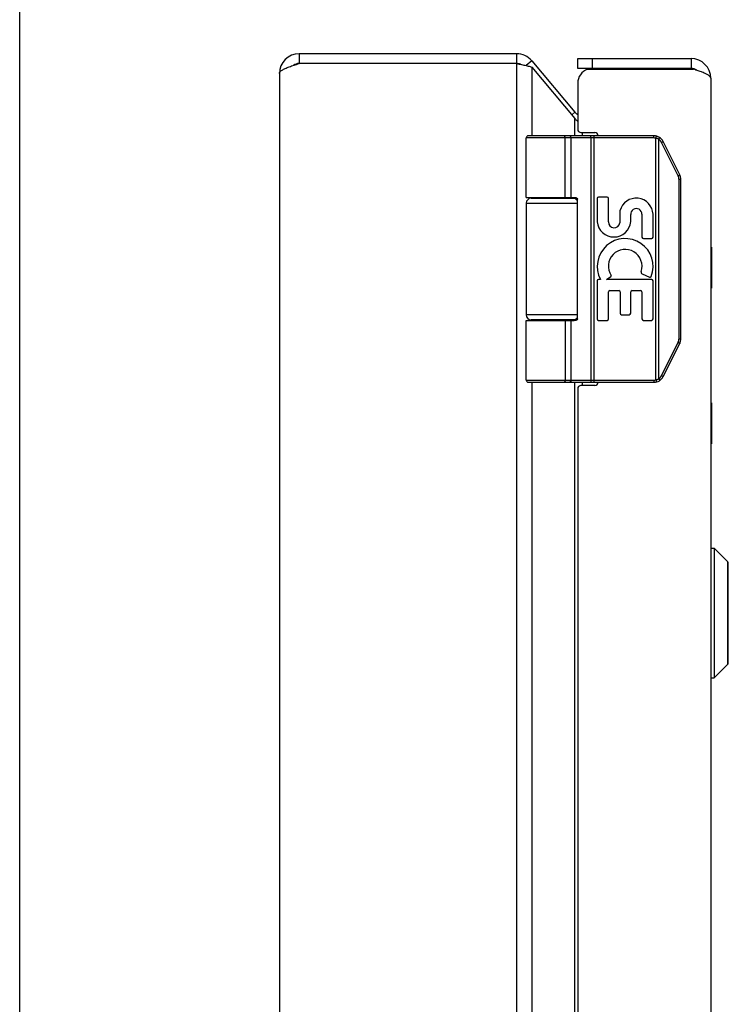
# Model space of a CAD drawing. Header units: inches. Extents: x 0 to 61.8, y 0 to 40.
# Tile 7 of 16: x 0 to 4.3, y 25.3 to 31.3. Entities that reach past the tile are written whole.
import ezdxf

# ---------------------------------------------------------------- set-up
doc = ezdxf.new("R2010")
doc.units = ezdxf.units.IN
doc.header["$LTSCALE"] = 3.4
doc.header["$MEASUREMENT"] = 0
doc.layers.get('0').update_dxf_attribs({"linetype": 'CONTINUOUS'})
doc.layers.add('02___PRT_ALL_AXES', color=7, linetype='CONTINUOUS')
doc.layers.add('06___PRT_ALL_SURFS', color=7, linetype='CONTINUOUS')

msp = doc.modelspace()

# ---------------------------------------------------------------- linework, layer by layer
at = {"color": 7, "linetype": 'Continuous'}
for p, q in [((0, 0), (0, 40)), ((1.7013, 31.0971), (1.7013, 31.0371)), ((3.0254, 31.0971), (3.0254, 31.0371)), ((3.1173, 31.0542), (3.0824, 31.0249)), ((3.3969, 31.0071), (3.3969, 31.0671)), ((3.4869, 31.0071), (3.4869, 31.0671)), ((4.0869, 31.0671), (4.0869, 31.0071)), ((4.0869, 31.0071), (3.3969, 31.0071)), ((3.3803, 30.7409), (3.3613, 30.7249)), ((3.8612, 30.5841), (3.0839, 30.5841)), ((3.8612, 30.5971), (3.0969, 30.5971)), ((3.3143, 30.5971), (3.3142, 30.5971)), ((3.3145, 30.5971), (3.3143, 30.5971)), ((3.3146, 30.5971), (3.3144, 30.5971)), ((3.3147, 30.5971), (3.3145, 30.5971)), ((3.3148, 30.5971), (3.3146, 30.5971)), ((3.3208, 30.2221), (3.3208, 30.5843)), ((3.3208, 30.2221), (3.3208, 30.5843)), ((3.3567, 30.2221), (3.3567, 30.5841)), ((3.477, 30.5923), (3.4769, 30.5927)), ((3.477, 30.592), (3.477, 30.5923)), ((3.4771, 30.5916), (3.477, 30.592)), ((3.4771, 30.5913), (3.4771, 30.5916)), ((3.4771, 30.5909), (3.4771, 30.5913)), ((3.4772, 30.5905), (3.4771, 30.5909)), ((3.4772, 30.5902), (3.4772, 30.5905)), ((3.4772, 30.5898), (3.4772, 30.5902)), ((3.4773, 30.5894), (3.4772, 30.5898)), ((3.4773, 30.589), (3.4773, 30.5894)), ((3.4773, 30.5886), (3.4773, 30.589)), ((3.4773, 30.5882), (3.4773, 30.5886)), ((3.4773, 30.5877), (3.4773, 30.5882)), ((3.4774, 30.5873), (3.4773, 30.5877)), ((3.4774, 30.5869), (3.4774, 30.5873)), ((3.4774, 30.5865), (3.4774, 30.5869)), ((3.4774, 30.586), (3.4774, 30.5865)), ((3.4774, 30.5856), (3.4774, 30.586)), ((3.4774, 30.5852), (3.4774, 30.5856)), ((3.4774, 30.5848), (3.4774, 30.5852)), ((3.4774, 30.5843), (3.4774, 30.5848)), ((3.4774, 30.5843), (3.4774, 29.1099)), ((3.4966, 29.0971), (3.4966, 30.5971)), ((3.8612, 30.5841), (3.8612, 30.5971)), ((3.8732, 30.5826), (3.8763, 30.5953)), ((3.8732, 29.1116), (3.8732, 30.5826)), ((3.8905, 30.5758), (3.8907, 30.5762)), ((3.8905, 29.1184), (3.8905, 30.5758)), ((3.8907, 30.5762), (3.8911, 30.5767)), ((3.8911, 30.5767), (3.8914, 30.5772)), ((3.8914, 30.5772), (3.8917, 30.5778)), ((3.8917, 30.5778), (3.8921, 30.5783)), ((3.8921, 30.5783), (3.8924, 30.5788)), ((3.8924, 30.5788), (3.8926, 30.5792)), ((3.8926, 30.5792), (3.8928, 30.5795)), ((3.8928, 30.5795), (3.893, 30.5798)), ((3.893, 30.5798), (3.8932, 30.5802)), ((3.8932, 30.5802), (3.8934, 30.5805)), ((3.8934, 30.5805), (3.8936, 30.5808)), ((3.8936, 30.5808), (3.8937, 30.5811)), ((3.8937, 30.5811), (3.8939, 30.5814)), ((3.8939, 30.5814), (3.8941, 30.5818)), ((3.8941, 30.5818), (3.8942, 30.5821)), ((3.8942, 30.5821), (3.8944, 30.5823)), ((3.8944, 30.5823), (3.8946, 30.5826)), ((3.8946, 30.5826), (3.8947, 30.5829)), ((3.8947, 30.5829), (3.8948, 30.5832)), ((3.8948, 30.5832), (3.895, 30.5834)), ((4.0085, 30.3545), (3.9073, 30.5567)), ((3.9085, 30.5573), (3.9092, 30.5577)), ((3.9092, 30.5577), (3.91, 30.5581)), ((3.91, 30.5581), (3.9107, 30.5585)), ((3.9115, 30.5589), (3.9122, 30.5593)), ((3.9122, 30.5593), (3.9127, 30.5596)), ((3.9127, 30.5596), (3.9131, 30.5598)), ((3.9131, 30.5598), (3.9135, 30.5601)), ((3.9135, 30.5601), (3.914, 30.5603)), ((3.914, 30.5603), (3.9144, 30.5605)), ((3.9144, 30.5605), (3.9146, 30.5607)), ((3.9146, 30.5607), (3.9148, 30.5608)), ((3.9148, 30.5608), (3.9151, 30.561)), ((3.9151, 30.561), (3.9153, 30.5611)), ((3.9153, 30.5611), (3.9155, 30.5612)), ((3.9155, 30.5612), (3.9157, 30.5614)), ((3.9157, 30.5614), (3.9159, 30.5615)), ((4.0183, 30.3603), (3.9172, 30.5626)), ((4.0085, 30.3545), (4.009, 30.3548)), ((4.009, 30.3548), (4.0098, 30.3552)), ((4.0098, 30.3552), (4.0105, 30.3556)), ((4.0105, 30.3556), (4.0113, 30.3559)), ((4.0113, 30.3559), (4.012, 30.3563)), ((4.012, 30.3563), (4.0127, 30.3567)), ((4.0127, 30.3567), (4.0133, 30.3571)), ((4.0133, 30.3571), (4.0138, 30.3573)), ((4.0137, 29.3619), (4.0137, 30.3323)), ((4.0137, 30.3323), (4.0249, 30.3323)), ((4.0138, 30.3573), (4.0142, 30.3576)), ((4.0142, 30.3576), (4.0147, 30.3578)), ((4.0147, 30.3578), (4.0151, 30.3581)), ((4.0151, 30.3581), (4.0155, 30.3583)), ((4.0155, 30.3583), (4.0157, 30.3584)), ((4.0157, 30.3584), (4.016, 30.3586)), ((4.016, 30.3586), (4.0162, 30.3587)), ((4.0162, 30.3587), (4.0164, 30.3589)), ((4.0164, 30.3589), (4.0166, 30.359)), ((4.0166, 30.359), (4.0168, 30.3591)), ((4.0168, 30.3591), (4.017, 30.3592)), ((4.0249, 29.3619), (4.0249, 30.3323)), ((3.1139, 30.2171), (3.3926, 30.2171)), ((3.3948, 29.4821), (3.3948, 30.2121)), ((3.0839, 30.1871), (3.3948, 30.1871)), ((3.3948, 29.5071), (3.0839, 29.5071)), ((3.0839, 29.4721), (3.3749, 29.4721)), ((3.3926, 29.4771), (3.1139, 29.4771)), ((3.3567, 29.1101), (3.3567, 29.4721)), ((3.9073, 29.1375), (4.0085, 29.3397)), ((3.9172, 29.1316), (4.0183, 29.3339)), ((4.0085, 29.3397), (4.0094, 29.3392)), ((4.0094, 29.3392), (4.0102, 29.3388)), ((4.0102, 29.3388), (4.0109, 29.3384)), ((4.0109, 29.3384), (4.0116, 29.3381)), ((4.0116, 29.3381), (4.0123, 29.3377)), ((4.0123, 29.3377), (4.013, 29.3373)), ((4.013, 29.3373), (4.0135, 29.3371)), ((4.0135, 29.3371), (4.0139, 29.3368)), ((4.0137, 29.3619), (4.0249, 29.3619)), ((4.0139, 29.3368), (4.0144, 29.3365)), ((4.0144, 29.3365), (4.0148, 29.3363)), ((4.0148, 29.3363), (4.0152, 29.3361)), ((4.0152, 29.3361), (4.0155, 29.3359)), ((4.0155, 29.3359), (4.0157, 29.3358)), ((4.0157, 29.3358), (4.016, 29.3356)), ((4.016, 29.3356), (4.0162, 29.3355)), ((4.0162, 29.3355), (4.0164, 29.3354)), ((4.0164, 29.3354), (4.0166, 29.3352)), ((4.0166, 29.3352), (4.0168, 29.3351)), ((3.9073, 29.1375), (3.9083, 29.137)), ((3.9083, 29.137), (3.909, 29.1366)), ((3.909, 29.1366), (3.9098, 29.1362)), ((3.9098, 29.1362), (3.9105, 29.1358)), ((3.9105, 29.1358), (3.9112, 29.1354)), ((3.9112, 29.1354), (3.9119, 29.1351)), ((3.9119, 29.1351), (3.9123, 29.1348)), ((3.9123, 29.1348), (3.9128, 29.1345)), ((3.9128, 29.1345), (3.9133, 29.1343)), ((3.9133, 29.1343), (3.9137, 29.134)), ((3.9137, 29.134), (3.9141, 29.1338)), ((3.9141, 29.1338), (3.9144, 29.1337)), ((3.9144, 29.1337), (3.9146, 29.1335)), ((3.915, 29.1333), (3.9152, 29.1332)), ((3.9152, 29.1332), (3.9154, 29.133)), ((3.9154, 29.133), (3.9156, 29.1329)), ((3.0839, 29.1101), (3.8612, 29.1101)), ((3.0969, 29.0971), (3.8612, 29.0971)), ((3.3143, 29.0971), (3.3142, 29.0971)), ((3.3145, 29.0971), (3.3143, 29.0971)), ((3.3146, 29.0971), (3.3144, 29.0971)), ((3.3147, 29.0971), (3.3145, 29.0971)), ((3.3148, 29.0971), (3.3146, 29.0971)), ((3.3149, 29.0972), (3.3148, 29.0971)), ((3.4771, 29.1027), (3.477, 29.1024)), ((3.477, 29.1024), (3.477, 29.102)), ((3.4772, 29.1039), (3.4771, 29.1035)), ((3.4771, 29.1035), (3.4771, 29.1031)), ((3.4771, 29.1031), (3.4771, 29.1027)), ((3.4773, 29.105), (3.4772, 29.1046)), ((3.4772, 29.1046), (3.4772, 29.1042)), ((3.4772, 29.1042), (3.4772, 29.1039)), ((3.4773, 29.1062), (3.4773, 29.1058)), ((3.4773, 29.1058), (3.4773, 29.1054)), ((3.4773, 29.1054), (3.4773, 29.105)), ((3.4774, 29.1099), (3.4774, 29.1094)), ((3.4774, 29.1094), (3.4774, 29.109)), ((3.4774, 29.109), (3.4774, 29.1086)), ((3.4774, 29.1086), (3.4774, 29.1082)), ((3.4774, 29.1082), (3.4774, 29.1077)), ((3.4774, 29.1077), (3.4774, 29.1073)), ((3.4774, 29.1073), (3.4774, 29.1069)), ((3.8612, 29.1101), (3.8612, 29.0971)), ((3.8732, 29.1116), (3.8763, 29.0989)), ((3.8905, 29.1184), (3.8908, 29.1179)), ((3.8908, 29.1179), (3.8912, 29.1173)), ((3.8912, 29.1173), (3.8915, 29.1168)), ((3.8915, 29.1168), (3.8919, 29.1163)), ((3.8919, 29.1163), (3.8922, 29.1157)), ((3.8922, 29.1157), (3.8925, 29.1152)), ((3.8925, 29.1152), (3.8927, 29.1149)), ((3.8927, 29.1149), (3.8929, 29.1145)), ((3.8929, 29.1145), (3.8931, 29.1142)), ((3.8931, 29.1142), (3.8933, 29.1139)), ((3.8936, 29.1134), (3.8937, 29.1131)), ((3.8937, 29.1131), (3.8939, 29.1128)), ((3.8939, 29.1128), (3.8941, 29.1124)), ((3.8941, 29.1124), (3.8942, 29.1121)), ((3.8942, 29.1121), (3.8944, 29.1119)), ((3.8944, 29.1119), (3.8946, 29.1116)), ((3.8946, 29.1116), (3.8947, 29.1113)), ((3.8947, 29.1113), (3.8948, 29.111)), ((4.2099, 27.2981), (4.2099, 28.0862)), ((4.2099, 28.0862), (4.2287, 28.0862)), ((4.2287, 28.0862), (4.2287, 27.2981)), ((4.2287, 28.0862), (4.3118, 28.003)), ((4.3118, 27.3812), (4.3118, 28.003)), ((4.3139, 27.3862), (4.3139, 27.998)), ((4.2287, 27.2981), (4.3118, 27.3812)), ((4.2099, 27.2981), (4.2287, 27.2981))]:
    msp.add_line(p, q, dxfattribs=at)
at = {"color": 3, "linetype": 'Continuous'}
for p, q in [((3.0254, 31.0971), (1.7013, 31.0971)), ((3.1173, 31.0542), (3.3803, 30.7409)), ((3.3969, 31.0671), (4.0869, 31.0671)), ((3.0254, 31.0371), (1.7013, 31.0371)), ((3.0254, 31.0371), (3.0254, 9.1571)), ((3.0254, 31.0371), (3.0403, 31.034)), ((3.0403, 31.034), (3.0489, 31.0323)), ((3.1173, 31.0157), (3.1173, 30.5971)), ((3.1173, 31.0157), (3.3803, 30.7023)), ((3.4573, 31.0021), (4.1025, 31.0021)), ((1.5813, 30.9771), (1.5813, 9.2171)), ((4.2069, 30.9471), (4.2069, 9.2471)), ((3.3969, 30.9171), (3.3969, 30.6371)), ((3.3803, 30.5971), (3.3803, 30.7023)), ((3.4169, 30.6171), (3.5019, 30.6171)), ((3.4262, 30.5971), (3.4262, 30.6171)), ((3.1173, 30.2221), (3.1173, 30.2171)), ((3.3803, 30.2171), (3.3803, 30.2218)), ((3.1173, 29.4771), (3.1173, 29.4721)), ((3.3803, 29.4724), (3.3803, 29.4771)), ((3.1173, 29.0971), (3.1173, 20.8471)), ((3.3803, 20.8471), (3.3803, 29.0971)), ((3.5019, 29.0771), (3.4169, 29.0771)), ((3.4262, 29.0771), (3.4262, 29.0971)), ((3.3969, 29.0571), (3.3969, 20.8871))]:
    msp.add_line(p, q, dxfattribs=at)
for points in [[(1.5813, 30.9771), (1.5816, 30.9796), (1.5824, 30.9821), (1.5836, 30.9846), (1.5854, 30.9871), (1.5877, 30.9896), (1.5905, 30.9921), (1.5937, 30.9946), (1.5974, 30.9971), (1.6015, 30.9996), (1.6061, 31.0021), (1.6111, 31.0046), (1.6165, 31.0071), (1.6222, 31.0096), (1.6283, 31.0121), (1.6347, 31.0146), (1.6413, 31.0171), (1.6482, 31.0196), (1.6554, 31.0221), (1.6627, 31.0246)], [(1.6627, 31.0246), (1.6703, 31.0271), (1.678, 31.0296), (1.6857, 31.0321), (1.6935, 31.0346), (1.7013, 31.0371)], [(3.0489, 31.0323), (3.055, 31.031), (3.0622, 31.0294), (3.0692, 31.0279), (3.0761, 31.0264), (3.0828, 31.0249), (3.0892, 31.0233), (3.0954, 31.0218), (3.1014, 31.0203), (3.107, 31.0187), (3.1123, 31.0172), (3.1173, 31.0157)], [(4.1236, 30.9952), (4.1167, 30.9975), (4.1096, 30.9998), (4.1025, 31.0021)], [(4.2069, 30.9471), (4.2067, 30.9494), (4.206, 30.9517), (4.2049, 30.954), (4.2034, 30.9563), (4.2015, 30.9586), (4.1992, 30.9608), (4.1964, 30.9631), (4.1933, 30.9654), (4.1898, 30.9677), (4.1859, 30.97), (4.1817, 30.9723), (4.1771, 30.9746), (4.1722, 30.9769), (4.167, 30.9792), (4.1615, 30.9815), (4.1557, 30.9838), (4.1497, 30.9861), (4.1435, 30.9883), (4.137, 30.9906), (4.1304, 30.9929), (4.1236, 30.9952)], [(3.3803, 30.7023), (3.3832, 30.6987), (3.3863, 30.6952), (3.3897, 30.6916), (3.3932, 30.688), (3.3969, 30.6845)]]:
    msp.add_lwpolyline(points, dxfattribs=at)
at = {"color": 7, "linetype": 'Continuous'}
for points in [[(3.3208, 30.5843), (3.3208, 30.5845), (3.3208, 30.5848), (3.3208, 30.585), (3.3208, 30.5852), (3.3208, 30.5854), (3.3207, 30.5856), (3.3207, 30.5858), (3.3207, 30.586), (3.3207, 30.5863), (3.3207, 30.5865), (3.3207, 30.5867), (3.3206, 30.5869), (3.3206, 30.5871), (3.3206, 30.5873), (3.3206, 30.5875), (3.3205, 30.5877), (3.3205, 30.588), (3.3205, 30.5882), (3.3204, 30.5884), (3.3204, 30.5886), (3.3204, 30.5888), (3.3203, 30.589), (3.3203, 30.5892), (3.3202, 30.5894), (3.3202, 30.5896), (3.3201, 30.5898), (3.3201, 30.59), (3.32, 30.5902), (3.32, 30.5903), (3.3199, 30.5905), (3.3199, 30.5907), (3.3198, 30.5909), (3.3198, 30.5911), (3.3197, 30.5913), (3.3196, 30.5915), (3.3196, 30.5916), (3.3195, 30.5918), (3.3194, 30.592), (3.3194, 30.5922), (3.3193, 30.5923), (3.3192, 30.5925), (3.3192, 30.5927), (3.3191, 30.5928), (3.319, 30.593), (3.3189, 30.5931), (3.3189, 30.5933), (3.3188, 30.5934), (3.3187, 30.5936), (3.3186, 30.5937), (3.3185, 30.5939), (3.3185, 30.594), (3.3184, 30.5942), (3.3183, 30.5943), (3.3182, 30.5944), (3.3181, 30.5946), (3.318, 30.5947), (3.3179, 30.5948), (3.3179, 30.5949), (3.3178, 30.5951), (3.3177, 30.5952), (3.3176, 30.5953), (3.3175, 30.5954), (3.3174, 30.5955), (3.3173, 30.5956), (3.3172, 30.5957), (3.3171, 30.5958), (3.317, 30.5959), (3.3169, 30.596), (3.3168, 30.5961), (3.3167, 30.5962), (3.3166, 30.5962), (3.3165, 30.5963), (3.3164, 30.5964), (3.3163, 30.5965), (3.3162, 30.5965), (3.3161, 30.5966), (3.316, 30.5966), (3.3159, 30.5967), (3.3158, 30.5967), (3.3156, 30.5968), (3.3155, 30.5968), (3.3154, 30.5969), (3.3153, 30.5969), (3.3152, 30.597), (3.3151, 30.597), (3.315, 30.597), (3.3149, 30.597), (3.3148, 30.5971)], [(3.3208, 30.5843), (3.3208, 30.5845), (3.3207, 30.5848), (3.3207, 30.585), (3.3207, 30.5852), (3.3207, 30.5854), (3.3207, 30.5856), (3.3207, 30.5858), (3.3207, 30.586), (3.3207, 30.5863), (3.3206, 30.5865), (3.3206, 30.5867), (3.3206, 30.5869), (3.3206, 30.5871), (3.3206, 30.5873), (3.3205, 30.5875), (3.3205, 30.5877), (3.3205, 30.588), (3.3204, 30.5882), (3.3204, 30.5884), (3.3204, 30.5886), (3.3203, 30.5888), (3.3203, 30.589), (3.3202, 30.5892), (3.3202, 30.5894), (3.3201, 30.5896), (3.3201, 30.5898), (3.3201, 30.59), (3.32, 30.5902), (3.3199, 30.5903), (3.3199, 30.5905), (3.3198, 30.5907), (3.3198, 30.5909), (3.3197, 30.5911), (3.3197, 30.5913), (3.3196, 30.5915), (3.3195, 30.5916), (3.3195, 30.5918), (3.3194, 30.592), (3.3193, 30.5922), (3.3193, 30.5923), (3.3192, 30.5925), (3.3191, 30.5927), (3.3191, 30.5928), (3.319, 30.593), (3.3189, 30.5931), (3.3188, 30.5933), (3.3188, 30.5934), (3.3187, 30.5936), (3.3186, 30.5937), (3.3185, 30.5939), (3.3184, 30.594), (3.3183, 30.5942), (3.3183, 30.5943), (3.3182, 30.5944), (3.3181, 30.5946), (3.318, 30.5947), (3.3179, 30.5948), (3.3178, 30.5949), (3.3177, 30.5951), (3.3176, 30.5952), (3.3175, 30.5953), (3.3174, 30.5954), (3.3174, 30.5955), (3.3173, 30.5956), (3.3172, 30.5957), (3.3171, 30.5958), (3.317, 30.5959), (3.3169, 30.596), (3.3168, 30.5961), (3.3167, 30.5962), (3.3166, 30.5962), (3.3165, 30.5963), (3.3164, 30.5964), (3.3162, 30.5965), (3.3161, 30.5965), (3.316, 30.5966), (3.3159, 30.5966), (3.3158, 30.5967), (3.3157, 30.5967), (3.3156, 30.5968), (3.3155, 30.5968), (3.3154, 30.5969), (3.3153, 30.5969), (3.3152, 30.597), (3.3151, 30.597), (3.315, 30.597), (3.3149, 30.597)], [(3.3567, 30.5841), (3.3567, 30.5843), (3.3567, 30.5845), (3.3567, 30.5848), (3.3567, 30.585), (3.3567, 30.5852), (3.3567, 30.5854), (3.3567, 30.5856), (3.3567, 30.5858), (3.3566, 30.586), (3.3566, 30.5863), (3.3566, 30.5865), (3.3566, 30.5867), (3.3565, 30.5869), (3.3565, 30.5871), (3.3564, 30.5873), (3.3564, 30.5875), (3.3564, 30.5877), (3.3563, 30.588), (3.3563, 30.5882), (3.3562, 30.5884), (3.3561, 30.5886), (3.3561, 30.5888), (3.356, 30.589), (3.356, 30.5892), (3.3559, 30.5894), (3.3558, 30.5896), (3.3558, 30.5898), (3.3557, 30.59), (3.3556, 30.5902), (3.3555, 30.5903), (3.3555, 30.5905), (3.3554, 30.5907), (3.3553, 30.5909), (3.3552, 30.5911), (3.3551, 30.5913), (3.355, 30.5915), (3.3549, 30.5916), (3.3548, 30.5918), (3.3547, 30.592), (3.3546, 30.5922), (3.3545, 30.5923), (3.3544, 30.5925), (3.3543, 30.5927), (3.3542, 30.5928), (3.3541, 30.593), (3.354, 30.5931), (3.3539, 30.5933), (3.3537, 30.5934), (3.3536, 30.5936), (3.3535, 30.5937), (3.3534, 30.5939), (3.3533, 30.594), (3.3531, 30.5942), (3.353, 30.5943), (3.3529, 30.5944), (3.3527, 30.5946), (3.3526, 30.5947), (3.3525, 30.5948), (3.3523, 30.5949), (3.3522, 30.5951), (3.3521, 30.5952), (3.3519, 30.5953), (3.3518, 30.5954), (3.3516, 30.5955), (3.3515, 30.5956), (3.3513, 30.5957), (3.3512, 30.5958), (3.3511, 30.5959), (3.3509, 30.596), (3.3507, 30.5961), (3.3506, 30.5962), (3.3504, 30.5962), (3.3503, 30.5963), (3.3501, 30.5964), (3.35, 30.5965), (3.3498, 30.5965), (3.3497, 30.5966), (3.3495, 30.5966), (3.3493, 30.5967), (3.3492, 30.5967), (3.349, 30.5968), (3.3489, 30.5968), (3.3487, 30.5969), (3.3485, 30.5969), (3.3484, 30.597), (3.3482, 30.597), (3.3481, 30.597), (3.3479, 30.597), (3.3477, 30.5971), (3.3476, 30.5971), (3.3474, 30.5971), (3.3472, 30.5971), (3.3471, 30.5971), (3.3469, 30.5971)], [(3.4769, 30.5927), (3.4769, 30.5928), (3.4769, 30.593), (3.4769, 30.5931), (3.4768, 30.5933), (3.4768, 30.5934), (3.4768, 30.5936), (3.4768, 30.5937), (3.4767, 30.5939), (3.4767, 30.594), (3.4767, 30.5942), (3.4767, 30.5943), (3.4766, 30.5944), (3.4766, 30.5946), (3.4766, 30.5947), (3.4766, 30.5948), (3.4765, 30.5949), (3.4765, 30.5951), (3.4765, 30.5952), (3.4764, 30.5953), (3.4764, 30.5954), (3.4764, 30.5955), (3.4764, 30.5956), (3.4763, 30.5957), (3.4763, 30.5958), (3.4763, 30.5959), (3.4762, 30.596), (3.4762, 30.5961), (3.4762, 30.5962), (3.4761, 30.5962), (3.4761, 30.5963), (3.4761, 30.5964), (3.4761, 30.5965), (3.476, 30.5965), (3.476, 30.5966), (3.476, 30.5966), (3.4759, 30.5967), (3.4759, 30.5967), (3.4759, 30.5968), (3.4758, 30.5968), (3.4758, 30.5969), (3.4758, 30.5969), (3.4757, 30.597), (3.4757, 30.597), (3.4757, 30.597), (3.4756, 30.597), (3.4756, 30.5971), (3.4756, 30.5971), (3.4755, 30.5971), (3.4755, 30.5971), (3.4755, 30.5971), (3.4754, 30.5971)], [(3.8905, 30.5758), (3.89, 30.5761), (3.8895, 30.5764), (3.889, 30.5767), (3.8885, 30.577), (3.8879, 30.5772), (3.8874, 30.5775), (3.8869, 30.5778), (3.8864, 30.578), (3.8859, 30.5783), (3.8853, 30.5785), (3.8848, 30.5788), (3.8843, 30.579), (3.8837, 30.5792), (3.8832, 30.5795), (3.8826, 30.5797), (3.8821, 30.5799), (3.8816, 30.5801), (3.881, 30.5803), (3.8805, 30.5805), (3.8799, 30.5807), (3.8794, 30.5809), (3.8788, 30.5811), (3.8782, 30.5813), (3.8777, 30.5815), (3.8771, 30.5816), (3.8766, 30.5818), (3.876, 30.5819), (3.8754, 30.5821), (3.8749, 30.5822), (3.8743, 30.5824), (3.8737, 30.5825), (3.8732, 30.5826)], [(3.9073, 30.5567), (3.9071, 30.5572), (3.9068, 30.5577), (3.9066, 30.5582), (3.9063, 30.5586), (3.9061, 30.5591), (3.9058, 30.5596), (3.9055, 30.56), (3.9052, 30.5605), (3.905, 30.5609), (3.9047, 30.5614), (3.9044, 30.5618), (3.9041, 30.5623), (3.9038, 30.5627), (3.9035, 30.5632), (3.9032, 30.5636), (3.9029, 30.564), (3.9025, 30.5645), (3.9022, 30.5649), (3.9019, 30.5653), (3.9015, 30.5657), (3.9012, 30.5661), (3.9009, 30.5665), (3.9005, 30.567), (3.9002, 30.5674), (3.8998, 30.5678), (3.8994, 30.5682), (3.8991, 30.5685), (3.8987, 30.5689), (3.8983, 30.5693), (3.898, 30.5697), (3.8976, 30.5701), (3.8972, 30.5704), (3.8968, 30.5708), (3.8964, 30.5712), (3.896, 30.5715), (3.8956, 30.5719), (3.8952, 30.5722), (3.8948, 30.5726), (3.8944, 30.5729), (3.894, 30.5733), (3.8935, 30.5736), (3.8931, 30.5739), (3.8927, 30.5743), (3.8923, 30.5746), (3.8918, 30.5749), (3.8914, 30.5752), (3.8909, 30.5755), (3.8905, 30.5758)], [(3.895, 30.5834), (3.895, 30.5836), (3.8951, 30.5837), (3.8951, 30.5838), (3.8952, 30.5839), (3.8952, 30.584), (3.8953, 30.5842), (3.8954, 30.5843), (3.8954, 30.5844), (3.8954, 30.5845), (3.8955, 30.5846), (3.8955, 30.5847), (3.8956, 30.5848), (3.8956, 30.5849), (3.8957, 30.585), (3.8957, 30.5851), (3.8957, 30.5852), (3.8958, 30.5853), (3.8958, 30.5854), (3.8958, 30.5854), (3.8958, 30.5855), (3.8959, 30.5856), (3.8959, 30.5857), (3.8959, 30.5858), (3.8959, 30.5858), (3.8959, 30.5859), (3.896, 30.586), (3.896, 30.586), (3.896, 30.5861), (3.896, 30.5861), (3.896, 30.5862), (3.896, 30.5862), (3.896, 30.5863), (3.896, 30.5863), (3.896, 30.5864), (3.896, 30.5864), (3.896, 30.5864), (3.896, 30.5865), (3.896, 30.5865), (3.896, 30.5865), (3.896, 30.5866), (3.8959, 30.5866), (3.8959, 30.5866), (3.8959, 30.5866)], [(3.9073, 30.5567), (3.9075, 30.5568), (3.9085, 30.5573)], [(3.9107, 30.5585), (3.9108, 30.5586), (3.9115, 30.5589)], [(3.9159, 30.5615), (3.916, 30.5615), (3.916, 30.5616), (3.9161, 30.5616), (3.9162, 30.5617), (3.9163, 30.5617), (3.9164, 30.5618), (3.9164, 30.5618), (3.9165, 30.5619), (3.9166, 30.5619), (3.9166, 30.562), (3.9167, 30.562), (3.9167, 30.5621), (3.9168, 30.5621), (3.9168, 30.5621), (3.9169, 30.5622), (3.9169, 30.5622), (3.917, 30.5623), (3.917, 30.5623), (3.917, 30.5623), (3.917, 30.5623), (3.9171, 30.5624), (3.9171, 30.5624), (3.9171, 30.5624), (3.9171, 30.5624), (3.9171, 30.5625), (3.9171, 30.5625), (3.9172, 30.5625), (3.9172, 30.5625), (3.9172, 30.5625), (3.9172, 30.5626)], [(4.0137, 30.3323), (4.0137, 30.3329), (4.0137, 30.3334), (4.0136, 30.334), (4.0136, 30.3345), (4.0136, 30.3351), (4.0136, 30.3356), (4.0135, 30.3362), (4.0135, 30.3367), (4.0134, 30.3373), (4.0134, 30.3378), (4.0133, 30.3383), (4.0132, 30.3389), (4.0132, 30.3394), (4.0131, 30.34), (4.013, 30.3405), (4.0129, 30.341), (4.0128, 30.3416), (4.0127, 30.3421), (4.0126, 30.3426), (4.0125, 30.3432), (4.0124, 30.3437), (4.0122, 30.3442), (4.0121, 30.3448), (4.012, 30.3453), (4.0118, 30.3458), (4.0117, 30.3464), (4.0115, 30.3469), (4.0113, 30.3474), (4.0112, 30.3479), (4.011, 30.3484), (4.0108, 30.349), (4.0106, 30.3495), (4.0104, 30.35), (4.0102, 30.3505), (4.01, 30.351), (4.0098, 30.3515), (4.0096, 30.352), (4.0094, 30.3525), (4.0092, 30.353), (4.0089, 30.3535), (4.0087, 30.354), (4.0085, 30.3545)], [(4.017, 30.3592), (4.0171, 30.3593), (4.0172, 30.3593), (4.0173, 30.3594), (4.0173, 30.3594), (4.0174, 30.3595), (4.0175, 30.3595), (4.0176, 30.3596), (4.0176, 30.3596), (4.0177, 30.3597), (4.0177, 30.3597), (4.0178, 30.3598), (4.0179, 30.3598), (4.0179, 30.3599), (4.018, 30.3599), (4.018, 30.3599), (4.018, 30.36), (4.0181, 30.36), (4.0181, 30.36), (4.0181, 30.3601), (4.0182, 30.3601), (4.0182, 30.3601), (4.0182, 30.3601), (4.0182, 30.3602), (4.0183, 30.3602), (4.0183, 30.3602), (4.0183, 30.3602), (4.0183, 30.3603), (4.0183, 30.3603), (4.0183, 30.3603), (4.0183, 30.3603)], [(3.0839, 30.2221), (3.3749, 30.2221), (3.3756, 30.2221), (3.3763, 30.2221), (3.3769, 30.2221), (3.3776, 30.222), (3.3782, 30.222), (3.3788, 30.222), (3.3794, 30.2219), (3.38, 30.2219), (3.3805, 30.2218), (3.3811, 30.2217), (3.3816, 30.2217), (3.3821, 30.2216), (3.3826, 30.2215), (3.383, 30.2214), (3.3834, 30.2214), (3.3839, 30.2213), (3.3843, 30.2212), (3.3847, 30.2211), (3.3851, 30.221), (3.3854, 30.2209), (3.3858, 30.2208), (3.3861, 30.2207), (3.3865, 30.2206), (3.3868, 30.2205), (3.3871, 30.2204), (3.3874, 30.2203), (3.3877, 30.2202), (3.388, 30.2201), (3.3882, 30.2199), (3.3885, 30.2198), (3.3888, 30.2197), (3.389, 30.2196), (3.3893, 30.2195), (3.3895, 30.2194), (3.3897, 30.2192), (3.3899, 30.2191), (3.3901, 30.219), (3.3903, 30.2189), (3.3905, 30.2188), (3.3907, 30.2186), (3.3909, 30.2185), (3.3911, 30.2184), (3.3912, 30.2183), (3.3914, 30.2181), (3.3916, 30.218), (3.3917, 30.2179), (3.3919, 30.2178), (3.392, 30.2176), (3.3922, 30.2175), (3.3923, 30.2174), (3.3924, 30.2173), (3.3925, 30.2172), (3.3927, 30.217), (3.3928, 30.2169), (3.3929, 30.2168), (3.393, 30.2167), (3.3931, 30.2166), (3.3932, 30.2164), (3.3933, 30.2163), (3.3934, 30.2162), (3.3935, 30.2161), (3.3935, 30.216), (3.3936, 30.2158), (3.3937, 30.2157), (3.3938, 30.2156), (3.3938, 30.2155), (3.3939, 30.2154), (3.394, 30.2153), (3.394, 30.2152), (3.3941, 30.215), (3.3942, 30.2149), (3.3942, 30.2148), (3.3943, 30.2147), (3.3943, 30.2146), (3.3944, 30.2145), (3.3944, 30.2144), (3.3944, 30.2143), (3.3945, 30.2141), (3.3945, 30.214), (3.3945, 30.2139), (3.3946, 30.2138), (3.3946, 30.2137), (3.3946, 30.2136), (3.3947, 30.2135), (3.3947, 30.2134), (3.3947, 30.2133), (3.3947, 30.2132), (3.3947, 30.2131), (3.3948, 30.213), (3.3948, 30.2128), (3.3948, 30.2127), (3.3948, 30.2126), (3.3948, 30.2125), (3.3948, 30.2124), (3.3948, 30.2123), (3.3948, 30.2122), (3.3948, 30.2121)], [(3.3208, 29.4721), (3.3208, 29.1099), (3.3208, 29.1097), (3.3207, 29.1094), (3.3207, 29.1092), (3.3207, 29.109), (3.3207, 29.1088), (3.3207, 29.1086), (3.3207, 29.1084), (3.3207, 29.1082), (3.3207, 29.1079), (3.3206, 29.1077), (3.3206, 29.1075), (3.3206, 29.1073), (3.3206, 29.1071), (3.3206, 29.1069), (3.3205, 29.1067), (3.3205, 29.1065), (3.3205, 29.1062), (3.3204, 29.106), (3.3204, 29.1058), (3.3204, 29.1056), (3.3203, 29.1054), (3.3203, 29.1052), (3.3202, 29.105), (3.3202, 29.1048), (3.3201, 29.1046), (3.3201, 29.1044), (3.3201, 29.1042), (3.32, 29.104), (3.3199, 29.1039), (3.3199, 29.1037), (3.3198, 29.1035), (3.3198, 29.1033), (3.3197, 29.1031), (3.3197, 29.1029), (3.3196, 29.1027), (3.3195, 29.1026), (3.3195, 29.1024), (3.3194, 29.1022), (3.3193, 29.102), (3.3193, 29.1019), (3.3192, 29.1017), (3.3191, 29.1015), (3.3191, 29.1014), (3.319, 29.1012), (3.3189, 29.1011), (3.3188, 29.1009), (3.3188, 29.1008), (3.3187, 29.1006), (3.3186, 29.1005), (3.3185, 29.1003), (3.3184, 29.1002), (3.3183, 29.1), (3.3183, 29.0999), (3.3182, 29.0998), (3.3181, 29.0996), (3.318, 29.0995), (3.3179, 29.0994), (3.3178, 29.0993), (3.3177, 29.0991), (3.3176, 29.099), (3.3175, 29.0989), (3.3174, 29.0988), (3.3174, 29.0987), (3.3173, 29.0986), (3.3172, 29.0985), (3.3171, 29.0984), (3.317, 29.0983), (3.3169, 29.0982), (3.3168, 29.0981), (3.3167, 29.098), (3.3166, 29.098), (3.3165, 29.0979), (3.3164, 29.0978), (3.3162, 29.0978), (3.3161, 29.0977), (3.316, 29.0976), (3.3159, 29.0976), (3.3158, 29.0975), (3.3157, 29.0975), (3.3156, 29.0974), (3.3155, 29.0974), (3.3154, 29.0973), (3.3153, 29.0973), (3.3152, 29.0972), (3.3151, 29.0972), (3.315, 29.0972), (3.3149, 29.0972)], [(3.3208, 29.4721), (3.3208, 29.1099), (3.3208, 29.1097), (3.3208, 29.1094), (3.3208, 29.1092), (3.3208, 29.109), (3.3208, 29.1088), (3.3207, 29.1086), (3.3207, 29.1084), (3.3207, 29.1082), (3.3207, 29.1079), (3.3207, 29.1077), (3.3207, 29.1075), (3.3206, 29.1073), (3.3206, 29.1071), (3.3206, 29.1069), (3.3206, 29.1067), (3.3205, 29.1065), (3.3205, 29.1062), (3.3205, 29.106), (3.3204, 29.1058), (3.3204, 29.1056), (3.3204, 29.1054), (3.3203, 29.1052), (3.3203, 29.105), (3.3202, 29.1048), (3.3202, 29.1046), (3.3201, 29.1044), (3.3201, 29.1042), (3.32, 29.104), (3.32, 29.1039), (3.3199, 29.1037), (3.3199, 29.1035), (3.3198, 29.1033), (3.3198, 29.1031), (3.3197, 29.1029), (3.3196, 29.1027), (3.3196, 29.1026), (3.3195, 29.1024), (3.3194, 29.1022), (3.3194, 29.102), (3.3193, 29.1019), (3.3192, 29.1017), (3.3192, 29.1015), (3.3191, 29.1014), (3.319, 29.1012), (3.3189, 29.1011), (3.3189, 29.1009), (3.3188, 29.1008), (3.3187, 29.1006), (3.3186, 29.1005), (3.3185, 29.1003), (3.3185, 29.1002), (3.3184, 29.1), (3.3183, 29.0999), (3.3182, 29.0998), (3.3181, 29.0996), (3.318, 29.0995), (3.3179, 29.0994), (3.3179, 29.0993), (3.3178, 29.0991), (3.3177, 29.099), (3.3176, 29.0989), (3.3175, 29.0988), (3.3174, 29.0987), (3.3173, 29.0986), (3.3172, 29.0985), (3.3171, 29.0984), (3.317, 29.0983), (3.3169, 29.0982), (3.3168, 29.0981), (3.3167, 29.098), (3.3166, 29.098), (3.3165, 29.0979), (3.3164, 29.0978), (3.3163, 29.0978), (3.3162, 29.0977), (3.3161, 29.0976), (3.316, 29.0976), (3.3159, 29.0975), (3.3158, 29.0975), (3.3156, 29.0974), (3.3155, 29.0974), (3.3154, 29.0973), (3.3153, 29.0973), (3.3152, 29.0972), (3.3151, 29.0972), (3.315, 29.0972), (3.3149, 29.0972)], [(3.3948, 29.4821), (3.3948, 29.482), (3.3948, 29.4819), (3.3948, 29.4818), (3.3948, 29.4817), (3.3948, 29.4816), (3.3948, 29.4815), (3.3948, 29.4814), (3.3948, 29.4812), (3.3947, 29.4811), (3.3947, 29.481), (3.3947, 29.4809), (3.3947, 29.4808), (3.3947, 29.4807), (3.3946, 29.4806), (3.3946, 29.4805), (3.3946, 29.4804), (3.3945, 29.4803), (3.3945, 29.4802), (3.3945, 29.4801), (3.3944, 29.4799), (3.3944, 29.4798), (3.3944, 29.4797), (3.3943, 29.4796), (3.3943, 29.4795), (3.3942, 29.4794), (3.3942, 29.4793), (3.3941, 29.4792), (3.394, 29.479), (3.394, 29.4789), (3.3939, 29.4788), (3.3938, 29.4787), (3.3938, 29.4786), (3.3937, 29.4785), (3.3936, 29.4784), (3.3935, 29.4782), (3.3935, 29.4781), (3.3934, 29.478), (3.3933, 29.4779), (3.3932, 29.4778), (3.3931, 29.4776), (3.393, 29.4775), (3.3929, 29.4774), (3.3928, 29.4773), (3.3927, 29.4772), (3.3925, 29.477), (3.3924, 29.4769), (3.3923, 29.4768), (3.3922, 29.4767), (3.392, 29.4766), (3.3919, 29.4764), (3.3917, 29.4763), (3.3916, 29.4762), (3.3914, 29.4761), (3.3912, 29.4759), (3.3911, 29.4758), (3.3909, 29.4757), (3.3907, 29.4756), (3.3905, 29.4754), (3.3903, 29.4753), (3.3901, 29.4752), (3.3899, 29.4751), (3.3897, 29.475), (3.3895, 29.4748), (3.3893, 29.4747), (3.389, 29.4746), (3.3888, 29.4745), (3.3885, 29.4744), (3.3882, 29.4743), (3.388, 29.4741), (3.3877, 29.474), (3.3874, 29.4739), (3.3871, 29.4738), (3.3868, 29.4737), (3.3865, 29.4736), (3.3861, 29.4735), (3.3858, 29.4734), (3.3854, 29.4733), (3.3851, 29.4732), (3.3847, 29.4731), (3.3843, 29.473), (3.3839, 29.4729), (3.3834, 29.4728), (3.383, 29.4728), (3.3826, 29.4727), (3.3821, 29.4726), (3.3816, 29.4725), (3.3811, 29.4725), (3.3805, 29.4724), (3.38, 29.4723), (3.3794, 29.4723), (3.3788, 29.4722), (3.3782, 29.4722), (3.3776, 29.4722), (3.3769, 29.4721), (3.3763, 29.4721), (3.3756, 29.4721), (3.3749, 29.4721)], [(4.0085, 29.3397), (4.0087, 29.3402), (4.0089, 29.3407), (4.0092, 29.3412), (4.0094, 29.3417), (4.0096, 29.3422), (4.0098, 29.3427), (4.01, 29.3432), (4.0102, 29.3437), (4.0104, 29.3442), (4.0106, 29.3447), (4.0108, 29.3452), (4.011, 29.3458), (4.0112, 29.3463), (4.0113, 29.3468), (4.0115, 29.3473), (4.0117, 29.3478), (4.0118, 29.3484), (4.012, 29.3489), (4.0121, 29.3494), (4.0122, 29.35), (4.0124, 29.3505), (4.0125, 29.351), (4.0126, 29.3516), (4.0127, 29.3521), (4.0128, 29.3526), (4.0129, 29.3532), (4.013, 29.3537), (4.0131, 29.3542), (4.0132, 29.3548), (4.0132, 29.3553), (4.0133, 29.3559), (4.0134, 29.3564), (4.0134, 29.3569), (4.0135, 29.3575), (4.0135, 29.358), (4.0136, 29.3586), (4.0136, 29.3591), (4.0136, 29.3597), (4.0136, 29.3602), (4.0137, 29.3608), (4.0137, 29.3613), (4.0137, 29.3619)], [(4.0168, 29.3351), (4.017, 29.335), (4.0171, 29.3349), (4.0172, 29.3349), (4.0173, 29.3348), (4.0173, 29.3348), (4.0174, 29.3347), (4.0175, 29.3347), (4.0176, 29.3346), (4.0176, 29.3346), (4.0177, 29.3345), (4.0177, 29.3345), (4.0178, 29.3344), (4.0179, 29.3344), (4.0179, 29.3343), (4.018, 29.3343), (4.018, 29.3343), (4.018, 29.3342), (4.0181, 29.3342), (4.0181, 29.3342), (4.0181, 29.3341), (4.0182, 29.3341), (4.0182, 29.3341), (4.0182, 29.3341), (4.0182, 29.334), (4.0183, 29.334), (4.0183, 29.334), (4.0183, 29.334), (4.0183, 29.3339), (4.0183, 29.3339), (4.0183, 29.3339), (4.0183, 29.3339)], [(3.8905, 29.1184), (3.8909, 29.1187), (3.8914, 29.119), (3.8918, 29.1193), (3.8923, 29.1196), (3.8927, 29.12), (3.8931, 29.1203), (3.8935, 29.1206), (3.894, 29.1209), (3.8944, 29.1213), (3.8948, 29.1216), (3.8952, 29.122), (3.8956, 29.1223), (3.896, 29.1227), (3.8964, 29.123), (3.8968, 29.1234), (3.8972, 29.1238), (3.8976, 29.1241), (3.898, 29.1245), (3.8983, 29.1249), (3.8987, 29.1253), (3.8991, 29.1257), (3.8994, 29.126), (3.8998, 29.1264), (3.9002, 29.1268), (3.9005, 29.1272), (3.9009, 29.1277), (3.9012, 29.1281), (3.9015, 29.1285), (3.9019, 29.1289), (3.9022, 29.1293), (3.9025, 29.1297), (3.9029, 29.1302), (3.9032, 29.1306), (3.9035, 29.131), (3.9038, 29.1315), (3.9041, 29.1319), (3.9044, 29.1324), (3.9047, 29.1328), (3.905, 29.1333), (3.9052, 29.1337), (3.9055, 29.1342), (3.9058, 29.1346), (3.9061, 29.1351), (3.9063, 29.1356), (3.9066, 29.136), (3.9068, 29.1365), (3.9071, 29.137), (3.9073, 29.1375)], [(3.9146, 29.1335), (3.9148, 29.1334), (3.915, 29.1333)], [(3.9156, 29.1329), (3.9158, 29.1328), (3.9159, 29.1327), (3.916, 29.1327), (3.916, 29.1326), (3.9161, 29.1326), (3.9162, 29.1325), (3.9163, 29.1325), (3.9164, 29.1324), (3.9164, 29.1324), (3.9165, 29.1323), (3.9166, 29.1323), (3.9166, 29.1322), (3.9167, 29.1322), (3.9167, 29.1321), (3.9168, 29.1321), (3.9168, 29.1321), (3.9169, 29.132), (3.9169, 29.132), (3.917, 29.1319), (3.917, 29.1319), (3.917, 29.1319), (3.917, 29.1319), (3.9171, 29.1318), (3.9171, 29.1318), (3.9171, 29.1318), (3.9171, 29.1318), (3.9171, 29.1317), (3.9171, 29.1317), (3.9172, 29.1317), (3.9172, 29.1317), (3.9172, 29.1317), (3.9172, 29.1316)], [(3.3567, 29.1101), (3.3567, 29.1099), (3.3567, 29.1097), (3.3567, 29.1094), (3.3567, 29.1092), (3.3567, 29.109), (3.3567, 29.1088), (3.3567, 29.1086), (3.3567, 29.1084), (3.3566, 29.1082), (3.3566, 29.1079), (3.3566, 29.1077), (3.3566, 29.1075), (3.3565, 29.1073), (3.3565, 29.1071), (3.3564, 29.1069), (3.3564, 29.1067), (3.3564, 29.1065), (3.3563, 29.1062), (3.3563, 29.106), (3.3562, 29.1058), (3.3561, 29.1056), (3.3561, 29.1054), (3.356, 29.1052), (3.356, 29.105), (3.3559, 29.1048), (3.3558, 29.1046), (3.3558, 29.1044), (3.3557, 29.1042), (3.3556, 29.104), (3.3555, 29.1039), (3.3555, 29.1037), (3.3554, 29.1035), (3.3553, 29.1033), (3.3552, 29.1031), (3.3551, 29.1029), (3.355, 29.1027), (3.3549, 29.1026), (3.3548, 29.1024), (3.3547, 29.1022), (3.3546, 29.102), (3.3545, 29.1019), (3.3544, 29.1017), (3.3543, 29.1015), (3.3542, 29.1014), (3.3541, 29.1012), (3.354, 29.1011), (3.3539, 29.1009), (3.3537, 29.1008), (3.3536, 29.1006), (3.3535, 29.1005), (3.3534, 29.1003), (3.3533, 29.1002), (3.3531, 29.1), (3.353, 29.0999), (3.3529, 29.0998), (3.3527, 29.0996), (3.3526, 29.0995), (3.3525, 29.0994), (3.3523, 29.0993), (3.3522, 29.0991), (3.3521, 29.099), (3.3519, 29.0989), (3.3518, 29.0988), (3.3516, 29.0987), (3.3515, 29.0986), (3.3513, 29.0985), (3.3512, 29.0984), (3.3511, 29.0983), (3.3509, 29.0982), (3.3507, 29.0981), (3.3506, 29.098), (3.3504, 29.098), (3.3503, 29.0979), (3.3501, 29.0978), (3.35, 29.0978), (3.3498, 29.0977), (3.3497, 29.0976), (3.3495, 29.0976), (3.3493, 29.0975), (3.3492, 29.0975), (3.349, 29.0974), (3.3489, 29.0974), (3.3487, 29.0973), (3.3485, 29.0973), (3.3484, 29.0972), (3.3482, 29.0972), (3.3481, 29.0972), (3.3479, 29.0972), (3.3477, 29.0971), (3.3476, 29.0971), (3.3474, 29.0971), (3.3472, 29.0971), (3.3471, 29.0971), (3.3469, 29.0971)], [(3.477, 29.102), (3.477, 29.1017), (3.4769, 29.1015), (3.4769, 29.1014), (3.4769, 29.1012), (3.4769, 29.1011), (3.4768, 29.1009), (3.4768, 29.1008), (3.4768, 29.1006), (3.4768, 29.1005), (3.4767, 29.1003), (3.4767, 29.1002), (3.4767, 29.1), (3.4767, 29.0999), (3.4766, 29.0998), (3.4766, 29.0996), (3.4766, 29.0995), (3.4766, 29.0994), (3.4765, 29.0993), (3.4765, 29.0991), (3.4765, 29.099), (3.4764, 29.0989), (3.4764, 29.0988), (3.4764, 29.0987), (3.4764, 29.0986), (3.4763, 29.0985), (3.4763, 29.0984), (3.4763, 29.0983), (3.4762, 29.0982), (3.4762, 29.0981), (3.4762, 29.098), (3.4761, 29.098), (3.4761, 29.0979), (3.4761, 29.0978), (3.4761, 29.0978), (3.476, 29.0977), (3.476, 29.0976), (3.476, 29.0976), (3.4759, 29.0975), (3.4759, 29.0975), (3.4759, 29.0974), (3.4758, 29.0974), (3.4758, 29.0973), (3.4758, 29.0973), (3.4757, 29.0972), (3.4757, 29.0972), (3.4757, 29.0972), (3.4756, 29.0972), (3.4756, 29.0971), (3.4756, 29.0971), (3.4755, 29.0971), (3.4755, 29.0971), (3.4755, 29.0971), (3.4754, 29.0971)], [(3.4774, 29.1069), (3.4773, 29.1065), (3.4773, 29.1062)], [(3.8732, 29.1116), (3.8737, 29.1117), (3.8743, 29.1118), (3.8749, 29.112), (3.8754, 29.1121), (3.876, 29.1123), (3.8766, 29.1124), (3.8771, 29.1126), (3.8777, 29.1127), (3.8782, 29.1129), (3.8788, 29.1131), (3.8794, 29.1133), (3.8799, 29.1135), (3.8805, 29.1137), (3.881, 29.1139), (3.8816, 29.1141), (3.8821, 29.1143), (3.8826, 29.1145), (3.8832, 29.1147), (3.8837, 29.115), (3.8843, 29.1152), (3.8848, 29.1154), (3.8853, 29.1157), (3.8859, 29.1159), (3.8864, 29.1162), (3.8869, 29.1164), (3.8874, 29.1167), (3.8879, 29.117), (3.8885, 29.1172), (3.889, 29.1175), (3.8895, 29.1178), (3.89, 29.1181), (3.8905, 29.1184)], [(3.8933, 29.1139), (3.8935, 29.1135), (3.8936, 29.1134)], [(3.8948, 29.111), (3.895, 29.1108), (3.895, 29.1106), (3.8951, 29.1105), (3.8951, 29.1104), (3.8952, 29.1103), (3.8952, 29.1102), (3.8953, 29.11), (3.8954, 29.1099), (3.8954, 29.1098), (3.8954, 29.1097), (3.8955, 29.1096), (3.8955, 29.1095), (3.8956, 29.1094), (3.8956, 29.1093), (3.8957, 29.1092), (3.8957, 29.1091), (3.8957, 29.109), (3.8958, 29.1089), (3.8958, 29.1088), (3.8958, 29.1088), (3.8958, 29.1087), (3.8959, 29.1086), (3.8959, 29.1085), (3.8959, 29.1084), (3.8959, 29.1084), (3.8959, 29.1083), (3.896, 29.1082), (3.896, 29.1082), (3.896, 29.1081), (3.896, 29.1081), (3.896, 29.108), (3.896, 29.108), (3.896, 29.1079), (3.896, 29.1079), (3.896, 29.1078), (3.896, 29.1078), (3.896, 29.1078), (3.896, 29.1077), (3.896, 29.1077), (3.896, 29.1077), (3.896, 29.1076), (3.8959, 29.1076), (3.8959, 29.1076), (3.8959, 29.1076)]]:
    msp.add_lwpolyline(points, dxfattribs=at)
at = {"color": 3, "linetype": 'Continuous'}
for centre, radius, start, end in [((1.7013, 30.9771), 0.12, 90, 180), ((3.0254, 30.9771), 0.12, 40, 90), ((4.0869, 30.9471), 0.12, 0, 90), ((3.4869, 30.9171), 0.09, 109.18814, 180), ((3.4262, 30.7794), 0.06, 220, 240.7188), ((3.4169, 30.6371), 0.02, 180, 270), ((3.5019, 30.5971), 0.02, 0, 90), ((3.4169, 29.0571), 0.02, 90, 180), ((3.5019, 29.0971), 0.02, 270, 360)]:
    msp.add_arc(centre, radius, start, end, dxfattribs=at)
at = {"color": 7, "linetype": 'Continuous'}
for centre, radius, start, end in [((1.7013, 30.9771), 0.06, 90, 125.80153), ((3.0254, 30.9771), 0.06, 66.8969, 90), ((4.0869, 30.9471), 0.06, 54.28221, 90), ((3.0969, 30.5841), 0.013, 90, 180), ((3.8612, 30.5346), 0.0625, 26.56505, 90), ((3.8612, 30.5346), 0.0495, 76.05599, 90), ((3.9624, 30.3323), 0.0625, 360, 26.56505), ((3.1139, 30.1871), 0.03, 90, 180), ((3.3689, 30.1871), 0.03, 30.12769, 90), ((3.1139, 29.5071), 0.03, 180, 270), ((3.3689, 29.5071), 0.03, 270, 329.87231), ((3.9624, 29.3619), 0.0625, 333.43495, 0), ((3.8612, 29.1596), 0.0625, 270, 333.43495), ((3.0969, 29.1101), 0.013, 180, 270), ((3.8612, 29.1596), 0.0495, 270, 283.94401), ((4.2099, 28.0831), 0.00305, 90, 180.00002), ((4.3068, 27.998), 0.0071, 359.99998, 44.99999), ((4.3068, 27.3862), 0.0071, 315.00001, 0.00002), ((4.2099, 27.3011), 0.00305, 179.99998, 270)]:
    msp.add_arc(centre, radius, start, end, dxfattribs=at)
at = {"layer": '02___PRT_ALL_AXES', "color": 7, "linetype": 'Continuous'}
for p, q in [((3.0839, 30.2221), (3.0839, 30.5841)), ((3.1634, 30.2221), (3.1634, 30.2171)), ((3.3194, 30.2221), (3.3194, 30.2171)), ((3.5156, 30.2147), (3.5156, 30.0736)), ((3.5759, 30.2231), (3.524, 30.2231)), ((3.5843, 30.0731), (3.5843, 30.2147)), ((3.0839, 30.1871), (3.0839, 29.5071)), ((3.6543, 30.1414), (3.6543, 30.0666)), ((3.7197, 30.0747), (3.7199, 30.1174)), ((3.7884, 30.1197), (3.7884, 29.9801)), ((3.8558, 29.9801), (3.8558, 30.1197)), ((3.7968, 29.9717), (3.8474, 29.9717)), ((3.573, 29.7222), (3.5985, 29.7401)), ((3.7896, 29.7569), (3.8348, 29.7373)), ((3.5156, 29.7138), (3.5156, 29.4823)), ((3.5358, 29.7222), (3.524, 29.7222)), ((3.8474, 29.7222), (3.573, 29.7222)), ((3.8558, 29.4823), (3.8558, 29.7138)), ((3.5843, 29.4823), (3.5843, 29.6464)), ((3.5927, 29.6548), (3.6474, 29.6548)), ((3.6558, 29.6464), (3.6558, 29.5168)), ((3.7195, 29.5168), (3.7195, 29.6464)), ((3.7279, 29.6548), (3.78, 29.6548)), ((3.7884, 29.6464), (3.7884, 29.4823)), ((3.6642, 29.5084), (3.7111, 29.5084)), ((3.0839, 29.1101), (3.0839, 29.4721)), ((3.1634, 29.4771), (3.1634, 29.4721)), ((3.3194, 29.4771), (3.3194, 29.4721)), ((3.524, 29.4739), (3.5759, 29.4739)), ((3.7968, 29.4739), (3.8474, 29.4739))]:
    msp.add_line(p, q, dxfattribs=at)
for centre, radius, start, end in [((3.524, 30.2147), 0.0084, 90, 180), ((3.5759, 30.2147), 0.0084, 0, 90), ((3.7534, 30.1152), 0.1025, 2.53111, 165.20132), ((3.7541, 30.1197), 0.0343, 0, 183.93719), ((3.6176, 30.0837), 0.1025, 185.66158, 354.93654), ((3.6196, 30.0731), 0.0353, 180, 349.42104), ((3.686, 29.8017), 0.17, 339.29666, 207.88167), ((3.7968, 29.9801), 0.0084, 180, 270), ((3.8474, 29.9801), 0.0084, 270, 360), ((3.686, 29.8033), 0.1025, 341.51399, 212.92348), ((3.5954, 29.7446), 0.0055, 305.0553, 32.92348), ((3.7939, 29.7672), 0.0112, 161.51399, 247.30195), ((3.8379, 29.7443), 0.00764, 246.36559, 339.29666), ((3.524, 29.7138), 0.0084, 90, 180), ((3.8474, 29.7138), 0.0084, 0, 90), ((3.5927, 29.6464), 0.0084, 90, 180), ((3.6474, 29.6464), 0.0084, 0, 90), ((3.7279, 29.6464), 0.0084, 90, 180), ((3.78, 29.6464), 0.0084, 0, 90), ((3.6642, 29.5168), 0.0084, 180, 270), ((3.7111, 29.5168), 0.0084, 270, 360), ((3.524, 29.4823), 0.0084, 180, 270), ((3.5759, 29.4823), 0.0084, 270, 360), ((3.7968, 29.4823), 0.0084, 180, 270), ((3.8474, 29.4823), 0.0084, 270, 360)]:
    msp.add_arc(centre, radius, start, end, dxfattribs=at)
at = {"layer": '06___PRT_ALL_SURFS', "color": 7, "linetype": 'Continuous'}
for p, q in [((4.2119, 29.9196), (4.2069, 29.9196)), ((4.2119, 29.9196), (4.2119, 29.6696)), ((4.2119, 29.7946), (4.2069, 29.7946)), ((4.2119, 29.6696), (4.2069, 29.6696)), ((4.2119, 28.9721), (4.2069, 28.9721)), ((4.2119, 28.9721), (4.2119, 28.7221)), ((4.2119, 28.8471), (4.2069, 28.8471)), ((4.2119, 28.7221), (4.2069, 28.7221))]:
    msp.add_line(p, q, dxfattribs=at)

doc.saveas('drawing.dxf')
